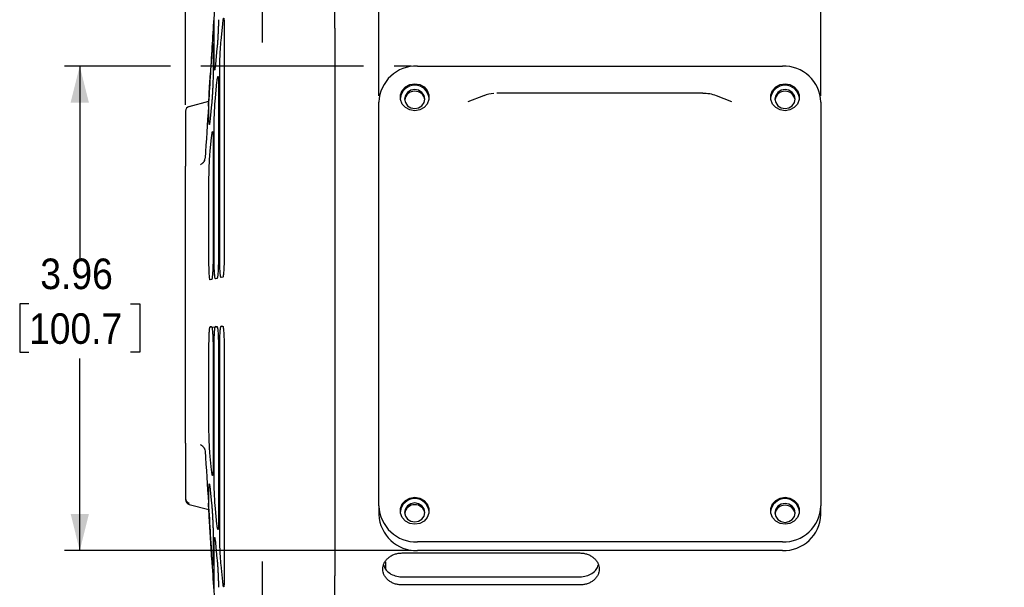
# Model space of a CAD drawing. Header units: inches. Extents: x 0.7 to 44, y 0 to 25.
# Tile 2 of 16: x 6.7 to 14.7, y 15.7 to 20.3. Entities that reach past the tile are written whole.
import ezdxf

# ---------------------------------------------------------------- set-up
doc = ezdxf.new("R2010")
doc.units = ezdxf.units.IN
doc.header["$MEASUREMENT"] = 0
doc.linetypes.add('SLD-Solid', pattern=[0])
doc.layers.add('DIMENSIONS', color=140, linetype='SLD-Solid', lineweight=25)
doc.layers.add('SLD-0', color=7, linetype='SLD-Solid', lineweight=25)
doc.styles.add('SLDTEXTSTYLE0', font='GOTHIC.TTF', dxfattribs={"width": 0.913})
doc.dimstyles.new('SLDDIMSTYLE0', dxfattribs={"dimtxt": 0.25, "dimasz": 0.3, "dimexe": 0, "dimexo": 0.0625, "dimgap": 0.0625, "dimtad": 0, "dimtih": 1, "dimtoh": 1, "dimrnd": 1e-09, "dimzin": 12, "dimdsep": 46, "dimtxsty": 'SLDTEXTSTYLE0', "dimsah": 1, "dimcen": 0.09, "dimadec": 0, "dimazin": 3, "dimtfac": 1, "dimtofl": 0, "dimtmove": 0, "dimatfit": 3, "dimfxl": 0, "dimfrac": 2, "dimtolj": 1, "dimtzin": 12, "dimarcsym": 0})

# ---------------------------------------------------------------- blocks, each defined once
blk = doc.blocks.new('_D_5')
at = {"layer": 'DIMENSIONS'}
for p, q in [((8.0377, 19.6321), (8.0377, 23.9616)), ((23.6224, 18.5505), (23.6224, 23.9616)), ((15.4144, 23.8734), (15.3382, 23.8734)), ((15.3382, 23.8734), (15.3382, 23.4765)), ((16.2457, 23.8734), (16.3218, 23.8734)), ((16.3218, 23.8734), (16.3218, 23.4765)), ((8.0377, 23.8366), (15.2113, 23.8366)), ((23.6224, 23.8366), (16.4487, 23.8366)), ((15.3382, 23.4765), (15.4144, 23.4765)), ((16.3218, 23.4765), (16.2457, 23.4765))]:
    blk.add_line(p, q, dxfattribs=at)
for points in [[(8.0377, 23.8366), (8.3377, 23.7616), (8.3377, 23.9116)], [(23.6224, 23.8366), (23.3224, 23.9116), (23.3224, 23.7616)]]:
    blk.add_solid(points, dxfattribs=at)
at = {"layer": 'DIMENSIONS', "char_height": 0.25, "attachment_point": 1, "style": 'SLDTEXTSTYLE0'}
for s, insert in [('15.58', (15.4144, 24.2435)), ('395.9', (15.4144, 23.7958))]:
    blk.add_mtext(s, dxfattribs=dict(at, insert=insert))
blk = doc.blocks.new('_D_7')
at = {"layer": 'DIMENSIONS'}
for p, q in [((7.9127, 19.9503), (7.0462, 19.9503)), ((7.1712, 19.9503), (7.1712, 18.3797)), ((9.4953, 19.9503), (8.1627, 19.9503)), ((9.8853, 19.9503), (9.7453, 19.9503)), ((6.7556, 18.0057), (6.6794, 18.0057)), ((6.6794, 18.0057), (6.6794, 17.6088)), ((7.5869, 18.0057), (7.663, 18.0057)), ((7.663, 18.0057), (7.663, 17.6088)), ((6.6794, 17.6088), (6.7556, 17.6088)), ((7.663, 17.6088), (7.5869, 17.6088)), ((7.1712, 15.9874), (7.1712, 17.558)), ((9.8853, 15.9874), (7.0462, 15.9874))]:
    blk.add_line(p, q, dxfattribs=at)
for points in [[(7.1712, 19.9503), (7.0962, 19.6503), (7.2462, 19.6503)], [(7.1712, 15.9874), (7.2462, 16.2874), (7.0962, 16.2874)]]:
    blk.add_solid(points, dxfattribs=at)
at = {"layer": 'DIMENSIONS', "char_height": 0.25, "attachment_point": 1, "style": 'SLDTEXTSTYLE0'}
for s, insert in [('3.96', (6.848, 18.3758)), ('100.7', (6.7556, 17.9281))]:
    blk.add_mtext(s, dxfattribs=dict(at, insert=insert))
blk = doc.blocks.new('_D_8')
at = {"layer": 'DIMENSIONS'}
for p, q in [((9.6203, 19.7063), (9.6203, 22.5999)), ((13.2384, 19.7063), (13.2384, 22.5999)), ((11.1061, 22.5117), (11.0299, 22.5117)), ((11.0299, 22.5117), (11.0299, 22.1149)), ((11.7526, 22.5117), (11.8288, 22.5117)), ((11.8288, 22.5117), (11.8288, 22.1149)), ((9.6203, 22.4749), (10.903, 22.4749)), ((13.2384, 22.4749), (11.9557, 22.4749)), ((11.0299, 22.1149), (11.1061, 22.1149)), ((11.8288, 22.1149), (11.7526, 22.1149))]:
    blk.add_line(p, q, dxfattribs=at)
for points in [[(9.6203, 22.4749), (9.9203, 22.3999), (9.9203, 22.5499)], [(13.2384, 22.4749), (12.9384, 22.5499), (12.9384, 22.3999)]]:
    blk.add_solid(points, dxfattribs=at)
at = {"layer": 'DIMENSIONS', "char_height": 0.25, "attachment_point": 1, "style": 'SLDTEXTSTYLE0'}
for s, insert in [('3.62', (11.1061, 22.8819)), ('91.9', (11.1061, 22.4342))]:
    blk.add_mtext(s, dxfattribs=dict(at, insert=insert))

msp = doc.modelspace()

# ---------------------------------------------------------------- linework, layer by layer
for p, q in [((8.6676, 20.144), (8.6676, 20.6761)), ((9.2582, 20.2596), (9.2582, 20.6761)), ((8.2721, 19.9486), (8.2721, 20.3311)), ((8.3278, 20.1557), (8.3416, 20.2961)), ((8.3532, 20.2856), (8.3532, 18.3938)), ((9.2582, 20.2596), (9.2582, 15.7803)), ((8.2629, 20.1211), (8.2629, 19.882)), ((8.2946, 20.0937), (8.2821, 19.9654)), ((8.2404, 19.8784), (8.2514, 20.0267)), ((8.3178, 18.3567), (8.3178, 19.9484)), ((9.9353, 19.9503), (12.9234, 19.9503)), ((8.2821, 19.6917), (8.2946, 19.8184)), ((8.3067, 19.8047), (8.3067, 18.3923)), ((8.2292, 19.501), (8.2292, 19.6732)), ((10.4753, 19.707), (10.3484, 19.659)), ((12.2719, 19.7275), (10.5868, 19.7275)), ((12.5102, 19.659), (12.3834, 19.707)), ((8.0669, 19.6201), (8.2269, 19.663)), ((8.2502, 19.6369), (8.239, 19.5222)), ((9.6203, 16.352), (9.6203, 19.6563)), ((13.2384, 19.6563), (13.2384, 16.352)), ((8.0377, 19.5821), (8.0377, 19.1311)), ((8.2721, 18.3461), (8.2721, 19.4825)), ((8.239, 19.2538), (8.2502, 19.3671)), ((8.2629, 19.3481), (8.2629, 18.3933)), ((8.2292, 18.3334), (8.2292, 19.0452)), ((8.3416, 18.2229), (8.3278, 18.2199)), ((8.2502, 18.2035), (8.239, 18.2011)), ((8.2946, 18.2129), (8.2821, 18.2102)), ((8.239, 17.8182), (8.2502, 17.8186)), ((8.2508, 17.8171), (8.239, 17.8182)), ((8.2502, 17.8186), (8.297, 17.8145)), ((8.2821, 17.8198), (8.2946, 17.8202)), ((8.2953, 17.8186), (8.2821, 17.8198)), ((8.3278, 17.8215), (8.3416, 17.822)), ((8.3424, 17.8202), (8.3278, 17.8215)), ((8.2292, 16.9662), (8.2292, 17.6831)), ((8.2721, 16.5366), (8.2721, 17.6811)), ((8.3178, 16.0788), (8.3178, 17.682)), ((8.3532, 17.6537), (8.3532, 15.7482)), ((8.2629, 17.6315), (8.2629, 16.6698)), ((8.3067, 17.6436), (8.3067, 16.221)), ((8.0377, 16.8652), (8.0377, 16.4143)), ((8.2502, 16.6466), (8.239, 16.7579)), ((8.2292, 16.3247), (8.2292, 16.5024)), ((8.239, 16.4848), (8.2502, 16.3721)), ((8.0377, 16.4143), (8.0377, 16.4032)), ((8.0669, 16.3652), (8.2276, 16.3221)), ((8.2518, 15.9097), (8.2269, 16.3223)), ((8.2946, 16.2031), (8.2821, 16.3276)), ((9.6203, 16.352), (9.6203, 16.2814)), ((13.2384, 16.2814), (13.2384, 16.352)), ((8.2629, 16.1265), (8.2629, 15.88)), ((8.2514, 15.9706), (8.2404, 16.118)), ((8.2721, 15.6665), (8.2721, 16.0622)), ((8.2821, 16.0491), (8.2946, 15.923)), ((12.9234, 16.0579), (9.9353, 16.0579)), ((9.8094, 15.9675), (11.2661, 15.9675)), ((12.9234, 15.9874), (9.9353, 15.9874)), ((8.6676, 15.3648), (8.6676, 15.8968)), ((9.6737, 15.8952), (9.6737, 15.8339)), ((8.3416, 15.7338), (8.3278, 15.8717)), ((9.2582, 15.3648), (9.2582, 15.7803)), ((9.8094, 15.7725), (11.2661, 15.7725)), ((11.2661, 15.7064), (9.8094, 15.7064))]:
    msp.add_line(p, q)
at = {"flags": 128}
for points in [[(9.9136, 19.8051), (9.954, 19.7985), (9.9895, 19.7793), (10.0159, 19.75), (10.0299, 19.714), (10.0299, 19.6757), (10.0159, 19.6397), (9.9895, 19.6104), (9.954, 19.5912), (9.9136, 19.5846), (9.8732, 19.5912), (9.8377, 19.6104), (9.8113, 19.6397), (9.7973, 19.6757), (9.7973, 19.714), (9.8113, 19.75), (9.8377, 19.7793), (9.8732, 19.7985), (9.9136, 19.8051)], [(9.9136, 19.7579), (9.882, 19.7521), (9.8551, 19.7353), (9.8372, 19.7103), (9.8309, 19.6808), (9.8372, 19.6512), (9.8551, 19.6262), (9.882, 19.6094), (9.9136, 19.6036), (9.9452, 19.6094), (9.9721, 19.6262), (9.99, 19.6512), (9.9963, 19.6808), (9.99, 19.7103), (9.9721, 19.7353), (9.9452, 19.7521), (9.9136, 19.7579)], [(12.9451, 19.8051), (12.9855, 19.7985), (13.021, 19.7793), (13.0474, 19.75), (13.0614, 19.714), (13.0614, 19.6757), (13.0474, 19.6397), (13.021, 19.6104), (12.9855, 19.5912), (12.9451, 19.5846), (12.9047, 19.5912), (12.8692, 19.6104), (12.8428, 19.6397), (12.8288, 19.6757), (12.8288, 19.714), (12.8428, 19.75), (12.8692, 19.7793), (12.9047, 19.7985), (12.9451, 19.8051)], [(12.9451, 19.7579), (12.9135, 19.7521), (12.8866, 19.7353), (12.8687, 19.7103), (12.8624, 19.6808), (12.8687, 19.6512), (12.8866, 19.6262), (12.9135, 19.6094), (12.9451, 19.6036), (12.9767, 19.6094), (13.0036, 19.6262), (13.0215, 19.6512), (13.0278, 19.6808), (13.0215, 19.7103), (13.0036, 19.7353), (12.9767, 19.7521), (12.9451, 19.7579)], [(9.9136, 16.4237), (9.954, 16.417), (9.9895, 16.3979), (10.0159, 16.3685), (10.0299, 16.3325), (10.0299, 16.2942), (10.0159, 16.2583), (9.9895, 16.2289), (9.954, 16.2098), (9.9136, 16.2031), (9.8732, 16.2098), (9.8377, 16.2289), (9.8113, 16.2583), (9.7973, 16.2942), (9.7973, 16.3325), (9.8113, 16.3685), (9.8377, 16.3979), (9.8732, 16.417), (9.9136, 16.4237)], [(9.9136, 16.3765), (9.882, 16.3706), (9.8551, 16.3539), (9.8372, 16.3288), (9.8309, 16.2993), (9.8372, 16.2697), (9.8551, 16.2447), (9.882, 16.228), (9.9136, 16.2221), (9.9452, 16.228), (9.9721, 16.2447), (9.99, 16.2697), (9.9963, 16.2993), (9.99, 16.3288), (9.9721, 16.3539), (9.9452, 16.3706), (9.9136, 16.3765)], [(12.9451, 16.4237), (12.9855, 16.417), (13.021, 16.3979), (13.0474, 16.3685), (13.0614, 16.3325), (13.0614, 16.2942), (13.0474, 16.2583), (13.021, 16.2289), (12.9855, 16.2098), (12.9451, 16.2031), (12.9047, 16.2098), (12.8692, 16.2289), (12.8428, 16.2583), (12.8288, 16.2942), (12.8288, 16.3325), (12.8428, 16.3685), (12.8692, 16.3979), (12.9047, 16.417), (12.9451, 16.4237)], [(12.9451, 16.3724), (12.9135, 16.3666), (12.8866, 16.3498), (12.8687, 16.3248), (12.8624, 16.2952), (12.8687, 16.2657), (12.8866, 16.2407), (12.9135, 16.2239), (12.9451, 16.2181), (12.9767, 16.2239), (13.0036, 16.2407), (13.0215, 16.2657), (13.0278, 16.2952), (13.0215, 16.3248), (13.0036, 16.3498), (12.9767, 16.3666), (12.9451, 16.3724)]]:
    msp.add_lwpolyline(points, dxfattribs=at)
for centre, radius, start, end in [((9.9251, 19.6454), 0.305, 88.10024, 177.96502), ((12.9336, 19.6454), 0.305, 2.03498, 91.89976), ((9.9136, 19.6748), 0.1186, 6.28914, 173.71086), ((12.9451, 19.6748), 0.1186, 6.28914, 173.71086), ((9.9111, 19.6634), 0.0805, 88.2291, 172.62094), ((9.9161, 19.6634), 0.0805, 7.37906, 91.7709), ((10.5845, 19.4185), 0.3085, 94.45615, 110.1586), ((12.2742, 19.4184), 0.3086, 69.40745, 90.42375), ((12.9426, 19.6634), 0.0805, 88.2291, 172.62094), ((12.9476, 19.6634), 0.0805, 7.37906, 91.7709), ((8.0771, 19.5821), 0.0394, 104.99863, 179.99928), ((8.0771, 16.4143), 0.0394, 180.00072, 255.00137), ((8.0771, 16.4032), 0.0394, 180.00072, 255.00137), ((9.9136, 16.2933), 0.1186, 6.28914, 173.71086), ((12.9451, 16.2933), 0.1186, 6.28914, 173.71086), ((9.9251, 16.3628), 0.305, 182.03498, 271.89976), ((9.9111, 16.2819), 0.0805, 88.2291, 172.62094), ((9.9161, 16.2819), 0.0805, 7.37906, 91.7709), ((12.9426, 16.2778), 0.0805, 88.2291, 172.62094), ((12.9336, 16.3628), 0.305, 268.10024, 357.96502), ((12.9476, 16.2778), 0.0805, 7.37906, 91.7709), ((9.9251, 16.2923), 0.305, 182.03498, 271.89976), ((12.9336, 16.2923), 0.305, 268.10024, 357.96502)]:
    msp.add_arc(centre, radius, start, end)
for points, knots in [([(8.2855, 20.6012), (8.2753, 20.4459), (8.2547, 20.1317), (8.2357, 19.8123), (8.2261, 19.6508)], [0, 0, 0, 0, 0.4942312, 1, 1, 1, 1]), ([(8.3067, 20.3295), (8.3067, 20.3227), (8.3066, 20.3151), (8.3063, 20.2982), (8.306, 20.2889), (8.3054, 20.2693), (8.305, 20.2591), (8.3042, 20.2376), (8.3036, 20.2266), (8.3025, 20.2044), (8.3019, 20.1932), (8.3006, 20.1711), (8.2999, 20.1603), (8.2984, 20.1394), (8.2977, 20.1292), (8.2961, 20.1105), (8.2954, 20.1017), (8.2946, 20.0937)], [0, 0, 0, 0, 0.125, 0.125, 0.25, 0.25, 0.375, 0.375, 0.5, 0.5, 0.625, 0.625, 0.75, 0.75, 0.875, 0.875, 1, 1, 1, 1]), ([(8.3416, 20.2961), (8.3424, 20.3037), (8.3431, 20.3104), (8.3446, 20.3221), (8.3453, 20.3271), (8.3467, 20.3348), (8.3474, 20.3376), (8.3486, 20.3411), (8.3492, 20.3417), (8.3503, 20.3408), (8.3508, 20.3392), (8.3516, 20.3338), (8.352, 20.3301), (8.3526, 20.3206), (8.3528, 20.3147), (8.3531, 20.3014), (8.3532, 20.294), (8.3532, 20.2856)], [0, 0, 0, 0, 0.125, 0.125, 0.25, 0.25, 0.375, 0.375, 0.5, 0.5, 0.625, 0.625, 0.75, 0.75, 0.875, 0.875, 1, 1, 1, 1]), ([(8.3178, 19.9484), (8.3178, 19.9558), (8.3179, 19.9637), (8.3181, 19.9802), (8.3183, 19.989), (8.3188, 20.0071), (8.3191, 20.0163), (8.3198, 20.035), (8.3203, 20.0446), (8.3212, 20.0635), (8.3217, 20.0729), (8.3228, 20.0913), (8.3233, 20.1004), (8.3245, 20.1177), (8.3252, 20.1259), (8.3265, 20.1416), (8.3271, 20.149), (8.3278, 20.1557)], [0, 0, 0, 0, 0.125, 0.125, 0.25, 0.25, 0.375, 0.375, 0.5, 0.5, 0.625, 0.625, 0.75, 0.75, 0.875, 0.875, 1, 1, 1, 1]), ([(8.2514, 20.0267), (8.2522, 20.0371), (8.253, 20.0469), (8.2544, 20.0654), (8.2552, 20.0742), (8.2566, 20.0901), (8.2572, 20.0973), (8.2585, 20.1099), (8.259, 20.1154), (8.2601, 20.1242), (8.2606, 20.1276), (8.2614, 20.1322), (8.2617, 20.1334), (8.2623, 20.1337), (8.2625, 20.1327), (8.2628, 20.1285), (8.2629, 20.1253), (8.2629, 20.1211)], [0, 0, 0, 0, 0.125, 0.125, 0.25, 0.25, 0.375, 0.375, 0.5, 0.5, 0.625, 0.625, 0.75, 0.75, 0.875, 0.875, 1, 1, 1, 1]), ([(8.2821, 19.9654), (8.2814, 19.9586), (8.2808, 19.9524), (8.2795, 19.9413), (8.2789, 19.9365), (8.2776, 19.9283), (8.2771, 19.925), (8.276, 19.9201), (8.2755, 19.9185), (8.2746, 19.917), (8.2741, 19.917), (8.2734, 19.9189), (8.2731, 19.9207), (8.2726, 19.926), (8.2724, 19.9294), (8.2722, 19.9378), (8.2721, 19.9429), (8.2721, 19.9486)], [0, 0, 0, 0, 0.125, 0.125, 0.25, 0.25, 0.375, 0.375, 0.5, 0.5, 0.625, 0.625, 0.75, 0.75, 0.875, 0.875, 1, 1, 1, 1]), ([(8.2292, 19.6732), (8.2292, 19.6773), (8.2292, 19.6822), (8.2295, 19.6936), (8.2298, 19.7001), (8.2303, 19.7147), (8.2307, 19.7225), (8.2315, 19.7394), (8.232, 19.7486), (8.2331, 19.7674), (8.2336, 19.7771), (8.2348, 19.7972), (8.2355, 19.8075), (8.2369, 19.8282), (8.2376, 19.8385), (8.239, 19.8587), (8.2397, 19.8686), (8.2404, 19.8784)], [0, 0, 0, 0, 0.125, 0.125, 0.25, 0.25, 0.375, 0.375, 0.5, 0.5, 0.625, 0.625, 0.75, 0.75, 0.875, 0.875, 1, 1, 1, 1]), ([(8.2629, 19.882), (8.2629, 19.8753), (8.2628, 19.8676), (8.2625, 19.8505), (8.2622, 19.8409), (8.2616, 19.8208), (8.2612, 19.8102), (8.2602, 19.7878), (8.2597, 19.7763), (8.2585, 19.7532), (8.2579, 19.7414), (8.2565, 19.7182), (8.2558, 19.7069), (8.2546, 19.6904), (8.2542, 19.685), (8.2534, 19.6744), (8.253, 19.6694), (8.2518, 19.6546), (8.251, 19.6453), (8.2502, 19.6369)], [0, 0, 0, 0, 0.125, 0.125, 0.25, 0.25, 0.375, 0.375, 0.5, 0.5, 0.625, 0.625, 0.75, 0.75, 0.8125, 0.8125, 0.875, 0.875, 1, 1, 1, 1]), ([(8.2946, 19.8184), (8.2954, 19.8264), (8.2961, 19.8334), (8.2977, 19.8455), (8.2984, 19.8506), (8.2999, 19.8585), (8.3006, 19.8614), (8.3019, 19.8648), (8.3025, 19.8654), (8.3036, 19.8641), (8.3042, 19.8623), (8.305, 19.8563), (8.3054, 19.8522), (8.306, 19.8419), (8.3063, 19.8357), (8.3066, 19.8215), (8.3067, 19.8135), (8.3067, 19.8047)], [0, 0, 0, 0, 0.125, 0.125, 0.25, 0.25, 0.375, 0.375, 0.5, 0.5, 0.625, 0.625, 0.75, 0.75, 0.875, 0.875, 1, 1, 1, 1]), ([(8.2721, 19.4825), (8.2721, 19.4901), (8.2722, 19.4982), (8.2724, 19.515), (8.2726, 19.5239), (8.2731, 19.5423), (8.2734, 19.5516), (8.2741, 19.5705), (8.2746, 19.5802), (8.2755, 19.5992), (8.276, 19.6086), (8.2771, 19.627), (8.2776, 19.6362), (8.2789, 19.6535), (8.2795, 19.6618), (8.2808, 19.6775), (8.2814, 19.6849), (8.2821, 19.6917)], [0, 0, 0, 0, 0.125, 0.125, 0.25, 0.25, 0.375, 0.375, 0.5, 0.5, 0.625, 0.625, 0.75, 0.75, 0.875, 0.875, 1, 1, 1, 1]), ([(8.2245, 19.6219), (8.2249, 19.6273), (8.2252, 19.6325), (8.2257, 19.6424), (8.226, 19.6469), (8.2261, 19.6508)], [0, 0, 0, 0, 0.5, 0.5, 1, 1, 1, 1]), ([(8.239, 19.5222), (8.2377, 19.5085), (8.2364, 19.4974), (8.2346, 19.4849), (8.2341, 19.4816), (8.233, 19.4764), (8.2325, 19.4746), (8.2316, 19.4727), (8.2312, 19.4725), (8.2305, 19.4739), (8.2302, 19.4754), (8.2297, 19.4801), (8.2295, 19.4832), (8.2292, 19.4909), (8.2292, 19.4956), (8.2292, 19.501)], [0, 0, 0, 0, 0.25, 0.25, 0.375, 0.375, 0.5, 0.5, 0.625, 0.625, 0.75, 0.75, 0.875, 0.875, 1, 1, 1, 1]), ([(8.2502, 19.3671), (8.251, 19.3754), (8.2518, 19.3827), (8.2534, 19.3953), (8.2542, 19.4006), (8.2558, 19.4087), (8.2565, 19.4115), (8.2579, 19.4148), (8.2585, 19.4152), (8.2597, 19.4134), (8.2602, 19.4112), (8.2612, 19.4045), (8.2616, 19.4), (8.2621, 19.3914), (8.2622, 19.3883), (8.2624, 19.3815), (8.2625, 19.3779), (8.2628, 19.3663), (8.2629, 19.3576), (8.2629, 19.3481)], [0, 0, 0, 0, 0.125, 0.125, 0.25, 0.25, 0.375, 0.375, 0.5, 0.5, 0.625, 0.625, 0.75, 0.75, 0.8125, 0.8125, 0.875, 0.875, 1, 1, 1, 1]), ([(8.2292, 19.0452), (8.2292, 19.0608), (8.2294, 19.078), (8.2302, 19.1056), (8.2305, 19.1149), (8.2312, 19.1337), (8.2316, 19.1432), (8.2325, 19.1622), (8.233, 19.1715), (8.2341, 19.1898), (8.2346, 19.1988), (8.2358, 19.216), (8.2365, 19.2242), (8.2377, 19.2396), (8.2384, 19.247), (8.239, 19.2538)], [0, 0, 0, 0, 0.25, 0.25, 0.375, 0.375, 0.5, 0.5, 0.625, 0.625, 0.75, 0.75, 0.875, 0.875, 1, 1, 1, 1]), ([(8.0377, 16.8652), (8.0377, 17.0987), (8.0377, 17.5342), (8.0377, 18.4737), (8.0377, 18.9048), (8.0377, 19.1311)], [0, 0, 0, 0, 0.5, 0.5, 1, 1, 1, 1]), ([(8.1924, 19.1767), (8.1918, 19.1756), (8.1906, 19.1733), (8.1884, 19.1699), (8.186, 19.1665), (8.1833, 19.163), (8.1803, 19.1596), (8.1766, 19.1559), (8.1719, 19.1518), (8.1657, 19.1472), (8.1611, 19.1446), (8.1585, 19.1432)], [0, 0, 0, 0, 0.070897, 0.146517, 0.227049, 0.312654, 0.403461, 0.499581, 0.627077, 0.793871, 1, 1, 1, 1]), ([(8.2629, 18.3933), (8.2629, 18.3817), (8.2628, 18.3701), (8.2625, 18.3468), (8.2622, 18.3351), (8.2616, 18.3125), (8.2612, 18.3017), (8.2602, 18.2808), (8.2597, 18.271), (8.2585, 18.2532), (8.2579, 18.2449), (8.2565, 18.2306), (8.2558, 18.2244), (8.2546, 18.2169), (8.2542, 18.2146), (8.2534, 18.2107), (8.253, 18.2091), (8.2518, 18.2051), (8.251, 18.2037), (8.2502, 18.2035)], [0, 0, 0, 0, 0.125, 0.125, 0.25, 0.25, 0.375, 0.375, 0.5, 0.5, 0.625, 0.625, 0.75, 0.75, 0.8125, 0.8125, 0.875, 0.875, 1, 1, 1, 1]), ([(8.3067, 18.3923), (8.3067, 18.3811), (8.3066, 18.37), (8.3063, 18.3478), (8.306, 18.3367), (8.3054, 18.3153), (8.305, 18.3051), (8.3042, 18.2854), (8.3036, 18.2762), (8.3025, 18.2594), (8.3019, 18.2517), (8.3006, 18.2382), (8.2999, 18.2325), (8.2984, 18.223), (8.2977, 18.2194), (8.2961, 18.2144), (8.2954, 18.2131), (8.2946, 18.2129)], [0, 0, 0, 0, 0.125, 0.125, 0.25, 0.25, 0.375, 0.375, 0.5, 0.5, 0.625, 0.625, 0.75, 0.75, 0.875, 0.875, 1, 1, 1, 1]), ([(8.3532, 18.3938), (8.3532, 18.3831), (8.3531, 18.3722), (8.3528, 18.351), (8.3526, 18.3406), (8.352, 18.3201), (8.3516, 18.3102), (8.3508, 18.2917), (8.3503, 18.2829), (8.3492, 18.2669), (8.3486, 18.2597), (8.3474, 18.2469), (8.3467, 18.2414), (8.3453, 18.2325), (8.3446, 18.2291), (8.3431, 18.2243), (8.3424, 18.223), (8.3416, 18.2229)], [0, 0, 0, 0, 0.125, 0.125, 0.25, 0.25, 0.375, 0.375, 0.5, 0.5, 0.625, 0.625, 0.75, 0.75, 0.875, 0.875, 1, 1, 1, 1]), ([(8.239, 18.2011), (8.2377, 18.2008), (8.2364, 18.2038), (8.2346, 18.2132), (8.2341, 18.2171), (8.233, 18.2263), (8.2325, 18.2316), (8.2316, 18.2436), (8.2312, 18.2502), (8.2305, 18.2645), (8.2302, 18.2723), (8.2297, 18.2886), (8.2295, 18.2971), (8.2292, 18.3148), (8.2292, 18.324), (8.2292, 18.3334)], [0, 0, 0, 0, 0.25, 0.25, 0.375, 0.375, 0.5, 0.5, 0.625, 0.625, 0.75, 0.75, 0.875, 0.875, 1, 1, 1, 1]), ([(8.2821, 18.2102), (8.2814, 18.2101), (8.2808, 18.2108), (8.2795, 18.2139), (8.2789, 18.2163), (8.2776, 18.2228), (8.2771, 18.2268), (8.276, 18.2363), (8.2755, 18.2419), (8.2746, 18.2543), (8.2741, 18.261), (8.2734, 18.2757), (8.2731, 18.2838), (8.2726, 18.3005), (8.2724, 18.3091), (8.2722, 18.3272), (8.2721, 18.3366), (8.2721, 18.3461)], [0, 0, 0, 0, 0.125, 0.125, 0.25, 0.25, 0.375, 0.375, 0.5, 0.5, 0.625, 0.625, 0.75, 0.75, 0.875, 0.875, 1, 1, 1, 1]), ([(8.3278, 18.2199), (8.3271, 18.2198), (8.3265, 18.2205), (8.3252, 18.2237), (8.3246, 18.2261), (8.3233, 18.2327), (8.3228, 18.2367), (8.3217, 18.2463), (8.3212, 18.252), (8.3203, 18.2644), (8.3199, 18.2713), (8.3191, 18.2861), (8.3188, 18.2942), (8.3183, 18.3109), (8.3181, 18.3196), (8.3179, 18.3377), (8.3178, 18.3471), (8.3178, 18.3567)], [0, 0, 0, 0, 0.125, 0.125, 0.25, 0.25, 0.375, 0.375, 0.5, 0.5, 0.625, 0.625, 0.75, 0.75, 0.875, 0.875, 1, 1, 1, 1]), ([(8.2292, 17.6831), (8.2292, 17.702), (8.2294, 17.7198), (8.2302, 17.7447), (8.2305, 17.7524), (8.2312, 17.7669), (8.2316, 17.7737), (8.2325, 17.786), (8.233, 17.7914), (8.2341, 17.8009), (8.2346, 17.8049), (8.2358, 17.8115), (8.2365, 17.8139), (8.2377, 17.8173), (8.2384, 17.8181), (8.239, 17.8182)], [0, 0, 0, 0, 0.25, 0.25, 0.375, 0.375, 0.5, 0.5, 0.625, 0.625, 0.75, 0.75, 0.875, 0.875, 1, 1, 1, 1]), ([(8.2502, 17.8186), (8.251, 17.8186), (8.2518, 17.8174), (8.2534, 17.8125), (8.2542, 17.8087), (8.2558, 17.799), (8.2565, 17.7931), (8.2579, 17.779), (8.2585, 17.771), (8.2597, 17.7534), (8.2602, 17.7436), (8.2612, 17.723), (8.2616, 17.7123), (8.2621, 17.6954), (8.2622, 17.6896), (8.2624, 17.6781), (8.2625, 17.6723), (8.2628, 17.6549), (8.2629, 17.6432), (8.2629, 17.6315)], [0, 0, 0, 0, 0.125, 0.125, 0.25, 0.25, 0.375, 0.375, 0.5, 0.5, 0.625, 0.625, 0.75, 0.75, 0.8125, 0.8125, 0.875, 0.875, 1, 1, 1, 1]), ([(8.2721, 17.6811), (8.2721, 17.6907), (8.2722, 17.7), (8.2724, 17.7181), (8.2726, 17.7269), (8.2731, 17.7439), (8.2734, 17.7518), (8.2741, 17.7668), (8.2746, 17.7738), (8.2755, 17.7864), (8.276, 17.792), (8.2771, 17.8018), (8.2776, 17.8061), (8.2789, 17.8128), (8.2795, 17.8154), (8.2808, 17.8188), (8.2814, 17.8197), (8.2821, 17.8198)], [0, 0, 0, 0, 0.125, 0.125, 0.25, 0.25, 0.375, 0.375, 0.5, 0.5, 0.625, 0.625, 0.75, 0.75, 0.875, 0.875, 1, 1, 1, 1]), ([(8.2946, 17.8202), (8.2954, 17.8203), (8.2961, 17.8191), (8.2977, 17.8145), (8.2984, 17.811), (8.2999, 17.8019), (8.3006, 17.7964), (8.3019, 17.7832), (8.3025, 17.7756), (8.3036, 17.7591), (8.3042, 17.7499), (8.305, 17.7305), (8.3054, 17.7203), (8.306, 17.6991), (8.3063, 17.688), (8.3066, 17.6659), (8.3067, 17.6547), (8.3067, 17.6436)], [0, 0, 0, 0, 0.125, 0.125, 0.25, 0.25, 0.375, 0.375, 0.5, 0.5, 0.625, 0.625, 0.75, 0.75, 0.875, 0.875, 1, 1, 1, 1]), ([(8.3178, 17.682), (8.3178, 17.6916), (8.3179, 17.7009), (8.3181, 17.719), (8.3183, 17.7279), (8.3188, 17.7449), (8.3191, 17.7529), (8.3198, 17.7679), (8.3203, 17.775), (8.3212, 17.7877), (8.3217, 17.7934), (8.3228, 17.8033), (8.3233, 17.8076), (8.3245, 17.8144), (8.3252, 17.817), (8.3265, 17.8205), (8.3271, 17.8214), (8.3278, 17.8215)], [0, 0, 0, 0, 0.125, 0.125, 0.25, 0.25, 0.375, 0.375, 0.5, 0.5, 0.625, 0.625, 0.75, 0.75, 0.875, 0.875, 1, 1, 1, 1]), ([(8.3416, 17.822), (8.3424, 17.822), (8.3431, 17.8209), (8.3446, 17.8166), (8.3453, 17.8133), (8.3467, 17.8047), (8.3474, 17.7995), (8.3486, 17.787), (8.3492, 17.7799), (8.3503, 17.7642), (8.3508, 17.7555), (8.3516, 17.7371), (8.352, 17.7274), (8.3526, 17.7072), (8.3528, 17.6966), (8.3531, 17.6753), (8.3532, 17.6644), (8.3532, 17.6537)], [0, 0, 0, 0, 0.125, 0.125, 0.25, 0.25, 0.375, 0.375, 0.5, 0.5, 0.625, 0.625, 0.75, 0.75, 0.875, 0.875, 1, 1, 1, 1]), ([(8.239, 16.7579), (8.2377, 16.7712), (8.2364, 16.7866), (8.2346, 16.8123), (8.2341, 16.8211), (8.233, 16.8393), (8.2325, 16.8486), (8.2316, 16.8676), (8.2312, 16.877), (8.2305, 16.8958), (8.2302, 16.9053), (8.2297, 16.9238), (8.2295, 16.9327), (8.2292, 16.9499), (8.2292, 16.9583), (8.2292, 16.9662)], [0, 0, 0, 0, 0.25, 0.25, 0.375, 0.375, 0.5, 0.5, 0.625, 0.625, 0.75, 0.75, 0.875, 0.875, 1, 1, 1, 1]), ([(8.1585, 16.8542), (8.1598, 16.8535), (8.1624, 16.8521), (8.1661, 16.8497), (8.1694, 16.8473), (8.1723, 16.845), (8.1748, 16.8428), (8.178, 16.8399), (8.1818, 16.8359), (8.186, 16.8307), (8.1896, 16.8256), (8.1915, 16.822), (8.1924, 16.8204)], [0, 0, 0, 0, 0.108033, 0.206221, 0.294567, 0.373078, 0.441761, 0.500628, 0.642748, 0.773043, 0.89194, 1, 1, 1, 1]), ([(8.2629, 16.6698), (8.2629, 16.6602), (8.2628, 16.6514), (8.2625, 16.6357), (8.2622, 16.6286), (8.2616, 16.6169), (8.2612, 16.6122), (8.2602, 16.605), (8.2597, 16.6027), (8.2585, 16.6005), (8.2579, 16.6007), (8.2565, 16.6035), (8.2558, 16.6062), (8.2546, 16.612), (8.2542, 16.6142), (8.2534, 16.6193), (8.253, 16.622), (8.2518, 16.6312), (8.251, 16.6384), (8.2502, 16.6466)], [0, 0, 0, 0, 0.125, 0.125, 0.25, 0.25, 0.375, 0.375, 0.5, 0.5, 0.625, 0.625, 0.75, 0.75, 0.8125, 0.8125, 0.875, 0.875, 1, 1, 1, 1]), ([(8.2292, 16.5024), (8.2292, 16.5134), (8.2294, 16.5215), (8.2302, 16.529), (8.2305, 16.5306), (8.2312, 16.5323), (8.2316, 16.5324), (8.2325, 16.5308), (8.233, 16.5292), (8.2341, 16.5243), (8.2346, 16.5211), (8.2358, 16.5131), (8.2365, 16.5084), (8.2377, 16.4976), (8.2384, 16.4915), (8.239, 16.4848)], [0, 0, 0, 0, 0.25, 0.25, 0.375, 0.375, 0.5, 0.5, 0.625, 0.625, 0.75, 0.75, 0.875, 0.875, 1, 1, 1, 1]), ([(8.2821, 16.3276), (8.2814, 16.3343), (8.2808, 16.3415), (8.2795, 16.3569), (8.2789, 16.3652), (8.2776, 16.3825), (8.2771, 16.3914), (8.276, 16.4097), (8.2755, 16.4192), (8.2746, 16.4384), (8.2741, 16.448), (8.2734, 16.4669), (8.2731, 16.4762), (8.2726, 16.4946), (8.2724, 16.5036), (8.2722, 16.5207), (8.2721, 16.5288), (8.2721, 16.5366)], [0, 0, 0, 0, 0.125, 0.125, 0.25, 0.25, 0.375, 0.375, 0.5, 0.5, 0.625, 0.625, 0.75, 0.75, 0.875, 0.875, 1, 1, 1, 1]), ([(8.2502, 16.3721), (8.251, 16.3638), (8.2518, 16.3547), (8.2534, 16.3352), (8.2542, 16.3246), (8.2558, 16.3028), (8.2565, 16.2916), (8.2579, 16.2684), (8.2585, 16.2566), (8.2597, 16.2335), (8.2602, 16.2218), (8.2612, 16.1995), (8.2616, 16.1888), (8.2621, 16.1735), (8.2622, 16.1685), (8.2624, 16.1589), (8.2625, 16.1544), (8.2628, 16.1414), (8.2629, 16.1335), (8.2629, 16.1265)], [0, 0, 0, 0, 0.125, 0.125, 0.25, 0.25, 0.375, 0.375, 0.5, 0.5, 0.625, 0.625, 0.75, 0.75, 0.8125, 0.8125, 0.875, 0.875, 1, 1, 1, 1]), ([(8.2261, 16.3461), (8.2365, 16.1707), (8.2521, 15.9076), (8.2744, 15.5601), (8.287, 15.3664), (8.2939, 15.2622), (8.2953, 15.2422)], [0, 0, 0, 0, 0.471691, 0.70786, 0.943979, 1, 1, 1, 1]), ([(8.2404, 16.118), (8.2397, 16.1277), (8.239, 16.1376), (8.2376, 16.1577), (8.2369, 16.168), (8.2355, 16.1886), (8.2349, 16.1988), (8.2336, 16.2189), (8.2331, 16.2289), (8.232, 16.2478), (8.2315, 16.2569), (8.2307, 16.274), (8.2303, 16.2822), (8.2298, 16.2969), (8.2295, 16.3035), (8.2292, 16.3153), (8.2292, 16.3204), (8.2292, 16.3247)], [0, 0, 0, 0, 0.125, 0.125, 0.25, 0.25, 0.375, 0.375, 0.5, 0.5, 0.625, 0.625, 0.75, 0.75, 0.875, 0.875, 1, 1, 1, 1]), ([(8.3067, 16.221), (8.3067, 16.212), (8.3066, 16.2039), (8.3063, 16.1894), (8.306, 16.183), (8.3054, 16.1723), (8.305, 16.1681), (8.3042, 16.1618), (8.3036, 16.1597), (8.3025, 16.1581), (8.3019, 16.1584), (8.3006, 16.1615), (8.2999, 16.1641), (8.2984, 16.1717), (8.2977, 16.1767), (8.2961, 16.1884), (8.2954, 16.1953), (8.2946, 16.2031)], [0, 0, 0, 0, 0.125, 0.125, 0.25, 0.25, 0.375, 0.375, 0.5, 0.5, 0.625, 0.625, 0.75, 0.75, 0.875, 0.875, 1, 1, 1, 1]), ([(8.2721, 16.0622), (8.2721, 16.0681), (8.2722, 16.0732), (8.2724, 16.082), (8.2726, 16.0856), (8.2731, 16.0912), (8.2734, 16.0932), (8.2741, 16.0954), (8.2746, 16.0956), (8.2755, 16.0944), (8.276, 16.093), (8.2771, 16.0884), (8.2776, 16.0853), (8.2789, 16.0774), (8.2795, 16.0728), (8.2808, 16.062), (8.2814, 16.0559), (8.2821, 16.0491)], [0, 0, 0, 0, 0.125, 0.125, 0.25, 0.25, 0.375, 0.375, 0.5, 0.5, 0.625, 0.625, 0.75, 0.75, 0.875, 0.875, 1, 1, 1, 1]), ([(8.3278, 15.8717), (8.3271, 15.8783), (8.3265, 15.8855), (8.3252, 15.9009), (8.3246, 15.9091), (8.3233, 15.9264), (8.3228, 15.9353), (8.3217, 15.9535), (8.3212, 15.963), (8.3203, 15.982), (8.3198, 15.9916), (8.3191, 16.0104), (8.3188, 16.0196), (8.3183, 16.0378), (8.3181, 16.0466), (8.3179, 16.0633), (8.3178, 16.0713), (8.3178, 16.0788)], [0, 0, 0, 0, 0.125, 0.125, 0.25, 0.25, 0.375, 0.375, 0.5, 0.5, 0.625, 0.625, 0.75, 0.75, 0.875, 0.875, 1, 1, 1, 1]), ([(8.2629, 15.88), (8.2629, 15.8756), (8.2628, 15.8722), (8.2625, 15.8677), (8.2623, 15.8665), (8.2617, 15.8663), (8.2614, 15.8673), (8.2606, 15.8716), (8.2601, 15.8748), (8.259, 15.8832), (8.2585, 15.8884), (8.2572, 15.9008), (8.2566, 15.9079), (8.2552, 15.9235), (8.2544, 15.9321), (8.253, 15.9506), (8.2522, 15.9603), (8.2514, 15.9706)], [0, 0, 0, 0, 0.125, 0.125, 0.25, 0.25, 0.375, 0.375, 0.5, 0.5, 0.625, 0.625, 0.75, 0.75, 0.875, 0.875, 1, 1, 1, 1]), ([(9.8094, 15.7064), (9.799, 15.7064), (9.7887, 15.7072), (9.7686, 15.7104), (9.7586, 15.7129), (9.7395, 15.7193), (9.7305, 15.7232), (9.7134, 15.7324), (9.7053, 15.7378), (9.6907, 15.7496), (9.6842, 15.7561), (9.6727, 15.7701), (9.6678, 15.7776), (9.66, 15.7932), (9.6569, 15.8013), (9.6529, 15.8181), (9.6519, 15.8265), (9.6519, 15.8436), (9.6529, 15.8522), (9.6569, 15.8691), (9.6599, 15.8773), (9.6678, 15.8932), (9.6727, 15.901), (9.6841, 15.9154), (9.6906, 15.9221), (9.7053, 15.9345), (9.7132, 15.94), (9.7303, 15.9497), (9.7395, 15.9539), (9.7586, 15.9606), (9.7684, 15.9632), (9.7885, 15.9666), (9.799, 15.9675), (9.8094, 15.9675)], [0, 0, 0, 0, 0.0625, 0.0625, 0.125, 0.125, 0.1875, 0.1875, 0.25, 0.25, 0.3125, 0.3125, 0.375, 0.375, 0.4375, 0.4375, 0.5, 0.5, 0.5625, 0.5625, 0.625, 0.625, 0.6875, 0.6875, 0.75, 0.75, 0.8125, 0.8125, 0.875, 0.875, 0.9375, 0.9375, 1, 1, 1, 1]), ([(11.2661, 15.9675), (11.2765, 15.9675), (11.2867, 15.9666), (11.3068, 15.9632), (11.3168, 15.9606), (11.3359, 15.9539), (11.3449, 15.9498), (11.362, 15.9401), (11.3702, 15.9345), (11.3847, 15.9222), (11.3912, 15.9155), (11.4027, 15.901), (11.4076, 15.8933), (11.4155, 15.8775), (11.4185, 15.8692), (11.4225, 15.8522), (11.4235, 15.8437), (11.4235, 15.8267), (11.4225, 15.8181), (11.4185, 15.8014), (11.4155, 15.7934), (11.4077, 15.7777), (11.4027, 15.7702), (11.3913, 15.7562), (11.3848, 15.7498), (11.3702, 15.7378), (11.3622, 15.7325), (11.3451, 15.7233), (11.3359, 15.7193), (11.3169, 15.7129), (11.307, 15.7105), (11.2869, 15.7072), (11.2765, 15.7064), (11.2661, 15.7064)], [0, 0, 0, 0, 0.0625, 0.0625, 0.125, 0.125, 0.1875, 0.1875, 0.25, 0.25, 0.3125, 0.3125, 0.375, 0.375, 0.4375, 0.4375, 0.5, 0.5, 0.5625, 0.5625, 0.625, 0.625, 0.6875, 0.6875, 0.75, 0.75, 0.8125, 0.8125, 0.875, 0.875, 0.9375, 0.9375, 1, 1, 1, 1]), ([(8.2946, 15.923), (8.2954, 15.9151), (8.2961, 15.9065), (8.2977, 15.8879), (8.2984, 15.8778), (8.2999, 15.8571), (8.3006, 15.8464), (8.3019, 15.8243), (8.3025, 15.813), (8.3036, 15.7909), (8.3042, 15.7798), (8.305, 15.7583), (8.3054, 15.7479), (8.306, 15.7282), (8.3063, 15.7187), (8.3066, 15.7017), (8.3067, 15.6939), (8.3067, 15.6869)], [0, 0, 0, 0, 0.125, 0.125, 0.25, 0.25, 0.375, 0.375, 0.5, 0.5, 0.625, 0.625, 0.75, 0.75, 0.875, 0.875, 1, 1, 1, 1]), ([(9.6593, 15.8683), (9.6616, 15.8602), (9.668, 15.8378), (9.6969, 15.8077), (9.7403, 15.7826), (9.7806, 15.7732), (9.8038, 15.7726), (9.8094, 15.7725)], [0, 0, 0, 0, 0.147169, 0.404226, 0.661483, 0.918743, 1, 1, 1, 1]), ([(11.2661, 15.7725), (11.2838, 15.7739), (11.3192, 15.7767), (11.366, 15.7986), (11.4018, 15.8296), (11.4125, 15.8559), (11.4175, 15.8683)], [0, 0, 0, 0, 0.256754, 0.513502, 0.770394, 1, 1, 1, 1]), ([(8.3532, 15.7482), (8.3532, 15.7397), (8.3531, 15.7321), (8.3528, 15.7186), (8.3526, 15.7126), (8.352, 15.7027), (8.3516, 15.6988), (8.3508, 15.6931), (8.3503, 15.6913), (8.3492, 15.69), (8.3486, 15.6904), (8.3474, 15.6935), (8.3467, 15.6962), (8.3453, 15.7035), (8.3446, 15.7083), (8.3431, 15.7197), (8.3424, 15.7263), (8.3416, 15.7338)], [0, 0, 0, 0, 0.125, 0.125, 0.25, 0.25, 0.375, 0.375, 0.5, 0.5, 0.625, 0.625, 0.75, 0.75, 0.875, 0.875, 1, 1, 1, 1])]:
    msp.add_open_spline(points, degree=3, knots=knots)
for points in [[(8.2245, 19.6219), (8.2154, 19.4801), (8.2064, 19.3383), (8.1978, 19.1965)], [(8.1924, 19.1767), (8.1956, 19.1829), (8.1973, 19.1896), (8.1978, 19.1965)], [(8.1924, 16.8204), (8.1956, 16.8142), (8.1973, 16.8075), (8.1978, 16.8005)], [(8.1978, 16.8005), (8.2064, 16.6587), (8.2154, 16.5169), (8.2245, 16.3751)], [(8.2261, 16.3461), (8.2258, 16.3539), (8.2252, 16.3644), (8.2245, 16.3751)]]:
    msp.add_open_spline(points, degree=3)
at = {"layer": 'SLD-0'}
msp.add_line((8.0377, 17.9927), (8.0403, 17.9927), dxfattribs=at)

# ---------------------------------------------------------------- dimensions: what is measured, and where the dimension line sits
at = {"layer": 'DIMENSIONS'}
for base, p1, p2, picture, middle in [((8.0377, 23.8366), (23.6224, 18.5005), (8.0377, 19.5821), '_D_5', (15.83, 23.8366)), ((13.2384, 22.4749), (9.6203, 19.6563), (13.2384, 19.6563), '_D_8', (11.4294, 22.4749))]:
    dim = msp.add_linear_dim(base=base, p1=p1, p2=p2, dimstyle='SLDDIMSTYLE0', dxfattribs=at)
    dim.commit()
    dim.dimension.update_dxf_attribs({"geometry": picture, "text_midpoint": middle, "dimtype": 160})
dim = msp.add_linear_dim(base=(7.1712, 15.9874), p1=(9.9353, 19.9503), p2=(9.9353, 15.9874), angle=90, dimstyle='SLDDIMSTYLE0', dxfattribs=at)
dim.commit()
dim.dimension.update_dxf_attribs({"geometry": '_D_7', "text_midpoint": (7.1712, 17.9689), "dimtype": 160})

doc.saveas('drawing.dxf')
